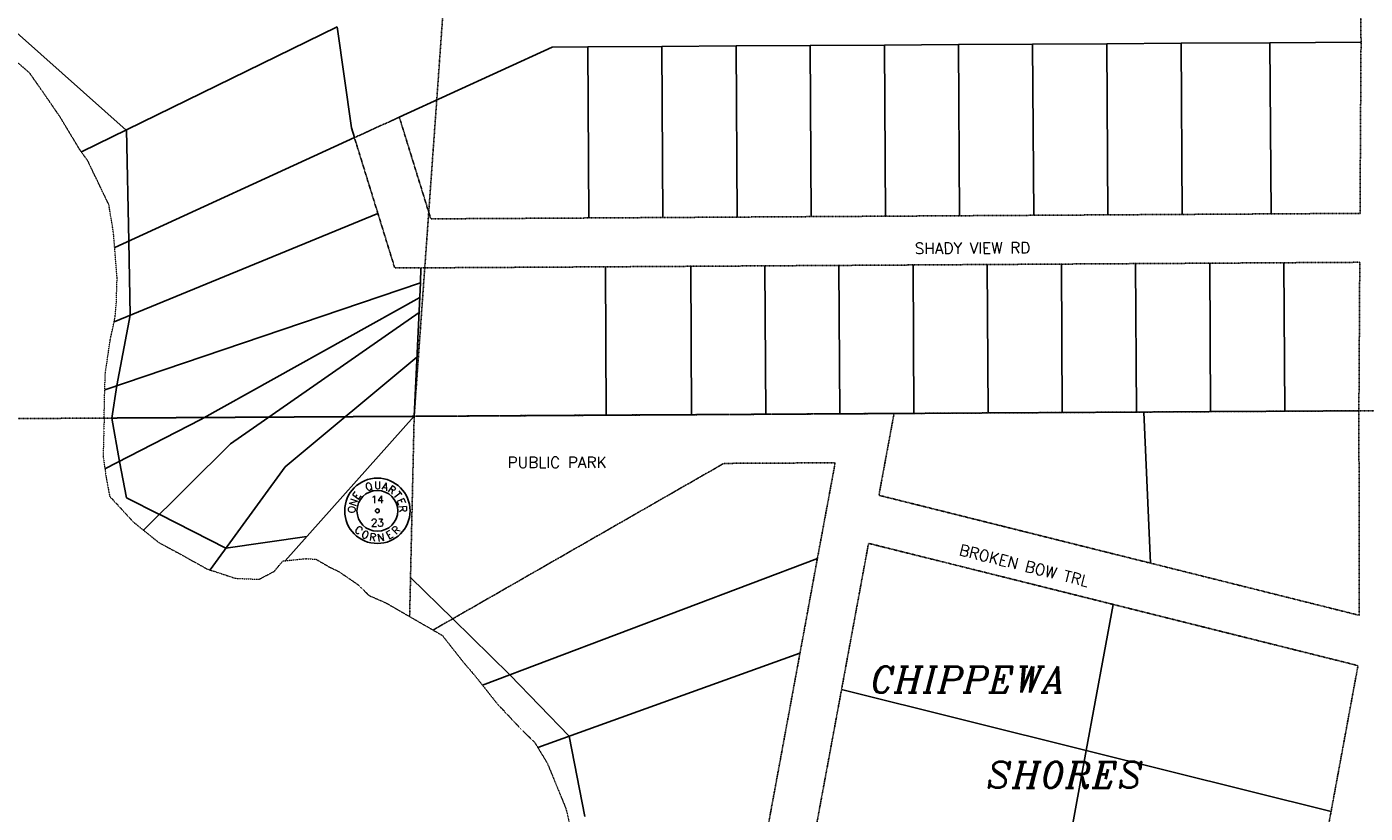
# Model space of a CAD drawing. Extents: x 382064 to 394843, y 99495 to 121971.
# Tile 28 of 36: x 385162 to 386965, y 115410 to 116470. Entities that reach past the tile are written whole.
import ezdxf
from ezdxf.enums import TextEntityAlignment as Align

# ---------------------------------------------------------------- set-up
doc = ezdxf.new("R2010")
doc.units = 0
doc.header["$LTSCALE"] = 0.005
doc.header["$MEASUREMENT"] = 0
for name, pattern in [('DGN Style 6', [74.75, 25, -12.5, 6.25, -12.5, 6, -12.5]), ('Erwl', [0.8, 0.175, -0.05, 0.35, -0.05, 0.175]), ('PHANTOM', [2.5, 1.25, -0.25, 0.25, -0.25, 0.25, -0.25])]:
    doc.linetypes.add(name, pattern=pattern)
for name, color, linetype in [('17N', 7, 'Continuous'), ('27N', 7, 'Continuous'), ('30Q', 1, 'PHANTOM'), ('30S', 1, 'PHANTOM'), ('Y', 2, 'Continuous')]:
    doc.layers.add(name, color=color, linetype=linetype)
for name, color, linetype, lineweight in [('E_RW_Existing', 1, 'Erwl', 25), ('E_RW_Property', 1, 'Continuous', 25), ('E_WTR', 4, 'DGN Style 6', 15)]:
    doc.layers.add(name, color=color, linetype=linetype, lineweight=lineweight)
doc.styles.add('CONDO', font='ITALICC.shx', dxfattribs={"height": 35})
doc.styles.add('R', font='ROMANS.shx', dxfattribs={"height": 35})
doc.styles.add('T', font='TXT.shx', dxfattribs={"height": 20})

# ---------------------------------------------------------------- blocks, each defined once
blk = doc.blocks.new('Q', base_point=(2908.2, 2882.1))
at = {"layer": 'Y'}
for radius in [88, 55, 5]:
    blk.add_circle((2908.2, 2882.1), radius, dxfattribs=at)
at = {"layer": 'Y', "style": 'T'}
for s, rotation, p in [('Q', 20, (2889, 2937.8)), ('E', 54, (2861.2, 2917.6)), ('A', 343, (2926.4, 2938.2)), ('R', 326, (2942, 2930.4)), ('T', 309, (2954.7, 2918.4)), ('O', 88, (2849.4, 2885.2)), ('N', 71, (2852.8, 2902.3)), ('E', 292, (2963.2, 2903.2)), ('R', 275, (2967, 2886.2)), ('C', 317.5308, (2851.5, 2822.7)), ('O', 334.5308, (2871.3, 2808.7)), ('R', 351.5308, (2894.4, 2801.1)), ('N', 8.5308, (2918.7, 2800.6)), ('E', 28.5308, (2945.9, 2809.1)), ('R', 45.5308, (2965.6, 2823.3))]:
    blk.add_text(s, height=20, rotation=rotation, dxfattribs=at).set_placement(p, align=Align.CENTER)
blk.add_text('U', height=20, dxfattribs=at).set_placement((2909.3, 2941), align=Align.CENTER)
for tag, p in [('N', (2908.2, 2912.9)), ('W', (2875.2, 2882.1)), ('E', (2939, 2882.1)), ('S', (2908.2, 2850.2))]:
    blk.add_attdef(tag, text='', height=20, dxfattribs=at).set_placement(p, align=Align.MIDDLE)

msp = doc.modelspace()

# ---------------------------------------------------------------- linework, layer by layer
at = {"layer": '30Q'}
msp.add_line((386066.2, 121303.3), (385683.7, 115944.9), dxfattribs=at)
at = {"layer": '30S'}
for p, q in [((385276.5, 115942.6), (383972, 115934.9)), ((385683.7, 115944.9), (385276.5, 115942.6)), ((385276.5, 115942.6), (385683.7, 115944.9)), ((386999.8, 115952.6), (385683.7, 115944.9))]:
    msp.add_line(p, q, dxfattribs=at)
at = {"layer": 'E_RW_Existing'}
for p, q in [((385603.2, 116320.4), (385663.7, 116347.9)), ((385603.2, 116320.4), (385634.8, 116218.3)), ((385634.8, 116218.3), (385657.5, 116144.9)), ((385657.5, 116144.9), (385692.6, 116144.9))]:
    msp.add_line(p, q, dxfattribs=at)
for points in [[(386958.3, 116218.3), (386959.7, 116448.8), (386942.4, 118145.1)], [(386956.8, 115952.4), (386958, 116152.4), (386855.8, 116151.8), (386755.8, 116151.2), (386655.9, 116150.6), (386556, 116150), (386456, 116149.4), (386356.1, 116148.8), (386256.2, 116148.2), (386156.2, 116147.6), (386056.5, 116147), (385941.5, 116146.3), (385692.6, 116144.9)], [(386956.8, 115952.4), (386958, 116152.4), (386855.8, 116151.8), (386755.8, 116151.2), (386655.9, 116150.6), (386556, 116150), (386456, 116149.4), (386356.1, 116148.8), (386256.2, 116148.2), (386156.2, 116147.6), (386056.5, 116147), (385941.5, 116146.3), (385692.6, 116144.9)]]:
    msp.add_lwpolyline(points, dxfattribs=at)
at = {"layer": 'E_RW_Existing', "flags": 128}
for points in [[(386958.3, 116218.3), (386838.4, 116217.6), (386718.5, 116216.9), (386618.5, 116216.3), (386518.6, 116215.7), (386418.6, 116215.1), (386318.7, 116214.5), (386218.8, 116213.9), (386118.8, 116213.3), (386018.9, 116212.7), (385919, 116212.1), (385706.1, 116210.9), (385663.7, 116347.9)], [(386956.8, 115952.4), (386957.4, 115676.8), (386676.1, 115747.1), (386310, 115838.5), (386330.4, 115948.7), (386257.3, 115948.3), (386157.4, 115947.7), (386057.4, 115947.1), (385942.5, 115946.5), (385683.7, 115944.9), (385677.6, 115675.2)]]:
    msp.add_lwpolyline(points, dxfattribs=at)
msp.add_lwpolyline([(385709.2, 115657), (386101, 115881.5), (386251, 115882.3), (386245.9, 115854.5), (386227.1, 115753.5), (386203.6, 115625.7), (386159.1, 115384.7), (386136.4, 115261.8), (386113.7, 115138.9), (386089.2, 115006.1), (386070.7, 114905.8), (386054.7, 114819.1, 1.948605), (386111, 114760.5), (386150.7, 114987.1), (386187, 115183.8), (386223.3, 115380.5), (386259.7, 115577.1), (386296, 115773.8), (386625.8, 115691.5), (386955.6, 115609.1), (386919.3, 115412.4), (386883, 115215.7), (386846.6, 115019), (386810.3, 114822.3, 1.943193), (386883.8, 114857), (386930.1, 115107.6), (386971.9, 115333.8), (387017.2, 115579.7), (387287.9, 115450.4), (387445.8, 115375), (387604.5, 115299.2), (387669.7, 115216.9)], format="xyb", dxfattribs=at)
at = {"layer": 'E_RW_Property'}
for p, q in [((385235.3, 116301), (385580.1, 116469.5)), ((385580.1, 116469.5), (385599.1, 116333.7)), ((386517.1, 116446.2), (386617, 116446.8)), ((386617, 116446.8), (386717.3, 116447.4)), ((386618.5, 116216.3), (386617, 116446.8)), ((386717.3, 116447.4), (386837.2, 116448.1)), ((386718.5, 116216.9), (386717.3, 116447.4)), ((386959.7, 116448.8), (386837, 116448.1)), ((386837, 116448.1), (386838.4, 116217.6)), ((385663.7, 116347.9), (385869.7, 116442.3)), ((385869.7, 116442.3), (385917.7, 116442.6)), ((385917.7, 116442.6), (386017.6, 116443.2)), ((385919, 116212.1), (385917.7, 116442.6)), ((386017.6, 116443.2), (386117.5, 116443.8)), ((386018.9, 116212.7), (386017.6, 116443.2)), ((386117.5, 116443.8), (386217.4, 116444.4)), ((386118.8, 116213.3), (386117.5, 116443.8)), ((386217.4, 116444.4), (386317.4, 116445)), ((386218.8, 116213.9), (386217.4, 116444.4)), ((386317.4, 116445), (386417.3, 116445.6)), ((386318.7, 116214.5), (386317.4, 116445)), ((386417.3, 116445.6), (386517.2, 116446.2)), ((386418.6, 116215.1), (386417.3, 116445.6)), ((386518.6, 116215.7), (386517.1, 116446.2)), ((385299, 116180.9), (385296.1, 116330.7)), ((385603.2, 116320.4), (385280.1, 116172.3)), ((385634.8, 116218.3), (385279.3, 116072)), ((385300.9, 116081), (385299, 116180.9)), ((385942.5, 115946.5), (385941.5, 116146.3)), ((386057.4, 115947.1), (386056.5, 116147)), ((386157.4, 115947.7), (386156.2, 116147.6)), ((386257.3, 115948.3), (386256.2, 116148.2)), ((386357.2, 115948.9), (386356.1, 116148.8)), ((386457.2, 115949.5), (386456, 116149.4)), ((386557.1, 115950.1), (386556, 116150)), ((386657.1, 115950.6), (386655.9, 116150.6)), ((386755.8, 116151.2), (386757, 115951.2)), ((386857, 115951.8), (386855.8, 116151.8)), ((385692.4, 116124.7), (385266.8, 115980.8)), ((385396.4, 115940.5), (385691.4, 116104.8)), ((385283, 115986.3), (385300.9, 116081)), ((385436.4, 115907.9), (385690.4, 116084.7)), ((385510, 115876.9), (385687.5, 116024.8)), ((385283, 115986.3), (385276.5, 115942.6)), ((385276.5, 115942.6), (385286.4, 115884)), ((385509.9, 115750.3), (385683.7, 115944.9)), ((386357.2, 115948.9), (386330.4, 115948.7)), ((386457.2, 115949.5), (386357.2, 115948.9)), ((386557.1, 115950.1), (386457.2, 115949.5)), ((386657.1, 115950.6), (386557.1, 115950.1)), ((386757, 115951.2), (386657.1, 115950.6)), ((386676.1, 115747.1), (386666.9, 115950.7)), ((386757, 115951.2), (386857, 115951.8)), ((386956.8, 115952.4), (386857, 115951.8)), ((385267, 115874), (385396.4, 115940.5)), ((385319.1, 115791.4), (385436.4, 115907.9)), ((385286.4, 115884), (385295.9, 115835.3)), ((385408.6, 115738), (385510, 115876.9)), ((385295.9, 115835.3), (385340.4, 115812.6)), ((385341, 115812.8), (385430.1, 115767.4)), ((385430.1, 115767.4), (385539, 115782.9)), ((385775.9, 115582.6), (386227.1, 115753.5)), ((385735.6, 115672.1), (385678.8, 115727.9)), ((386625.8, 115691.5), (386589.5, 115494.8)), ((385735.6, 115672.1), (385812.7, 115596.5)), ((385850.3, 115498.8), (386203.6, 115625.7)), ((385812.7, 115596.5), (385892.8, 115514.1)), ((386259.7, 115577.1), (386589.5, 115494.8)), ((385892.8, 115514.1), (385913.5, 115406)), ((386589.5, 115494.8), (386553.1, 115298.1)), ((386919.3, 115412.4), (386589.5, 115494.8))]:
    msp.add_line(p, q, dxfattribs=at)
at = {"layer": 'E_RW_Property', "flags": 128}
msp.add_lwpolyline([(385295.8, 116330.6), (385032.2, 116564.9), (384808.5, 116658.2)], dxfattribs=at)
at = {"layer": 'E_RW_Property'}
for points in [[(385603.2, 116320.4), (385599.1, 116333.7), (385580.1, 116469.5)], [(385692.6, 116144.9), (385692.4, 116124.7), (385683.7, 115944.9)]]:
    msp.add_lwpolyline(points, dxfattribs=at)
at = {"layer": 'E_WTR'}
for points in [[(385265.9, 115942.5), (385266.5, 115969.8), (385267.4, 116002.2), (385274, 116047.3), (385280.8, 116079.4), (385282.3, 116097), (385283.4, 116131.4), (385278.5, 116192.4), (385272.3, 116230), (385243.9, 116289), (385233, 116304.3), (385206.7, 116348), (385186.5, 116377.4), (385165.5, 116407.5), (385141.8, 116427.7)], [(385265.9, 115942.5), (385265.5, 115926.8), (385264.5, 115891), (385269.1, 115859.5), (385273.4, 115837.1), (385305.4, 115802.4), (385339.4, 115775), (385366.1, 115760.7), (385404.6, 115739.3), (385442.9, 115726.7), (385474.4, 115725.3), (385495.2, 115736.1), (385506.7, 115750), (385537.7, 115753.2), (385551.4, 115752.4), (385570.1, 115741.6), (385581.9, 115736), (385606.8, 115719), (385623.2, 115703.4), (385646.3, 115693.3), (385677.6, 115675.2)], [(385677.6, 115675.2), (385721.4, 115650), (385749.2, 115614.6), (385765.9, 115595.1), (385795.8, 115557.5), (385826.8, 115524.5), (385846.2, 115505.4), (385863.1, 115477.6), (385888.2, 115416.4), (385896.8, 115380), (385901.4, 115319.1), (385900.8, 115287.1), (385884, 115248.7), (385868, 115195.9), (385851.4, 115137.3), (385832.4, 115044.3), (385819.4, 114975.5), (385814.4, 114866.8), (385813.2, 114831.1), (385811.5, 114776.9), (385809.3, 114715.2), (385808.8, 114693.8), (385807.3, 114646.4), (385807, 114616.9)]]:
    msp.add_lwpolyline(points, dxfattribs=at)

# ---------------------------------------------------------------- block references
at = {"layer": 'Y', "xscale": 0.5, "yscale": 0.5, "zscale": 0.5}
msp.add_blockref('Q', (385634.1, 115817.6), dxfattribs=at).add_auto_attribs({'N': '14', 'S': '23'})

# ---------------------------------------------------------------- texts
at = {"layer": '17N', "style": 'R'}
for s, rotation, p in [('SHADY VIEW RD', 0.3739, (386358.4, 116163.6)), ('BROKEN BOW TRL', 345.997, (386417, 115758.3))]:
    msp.add_text(s, height=15, rotation=rotation, dxfattribs=at).set_placement(p)
msp.add_text('PUBLIC PARK', height=15, dxfattribs=at).set_placement((385876.3, 115875.3), align=Align.CENTER)
at = {"layer": '27N', "style": 'CONDO'}
for s, p in [('CHIPPEWA', (386299, 115572.7)), ('SHORES', (386455, 115444.4))]:
    msp.add_text(s, height=35, dxfattribs=at).set_placement(p)

doc.saveas('drawing.dxf')
